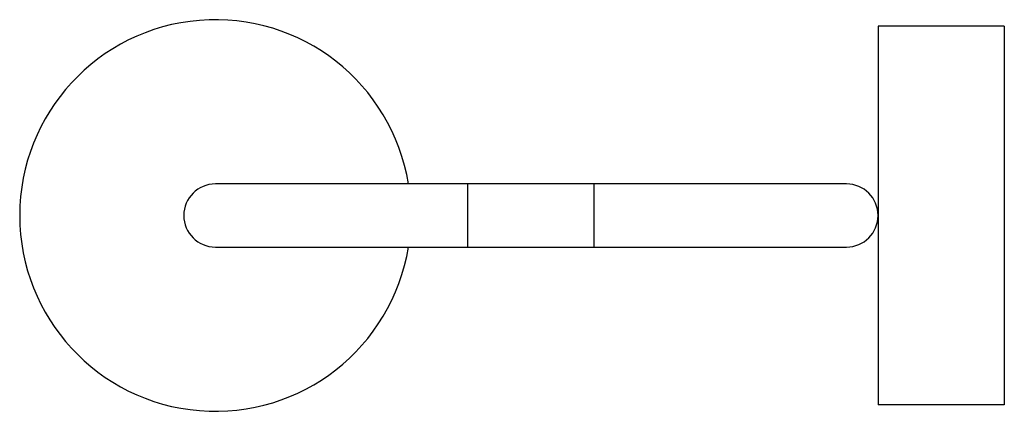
# Model space of a CAD drawing. Header units: millimetres. Extents: x -31 to 125, y -31 to 31.
import ezdxf

# ---------------------------------------------------------------- set-up
doc = ezdxf.new("R2010")
doc.units = ezdxf.units.MM

msp = doc.modelspace()

# ---------------------------------------------------------------- linework, layer by layer
at = {"color": 7, "linetype": 'Continuous', "lineweight": 25}
for p, q in [((125, 30), (105, 30)), ((105, 30), (105, -30)), ((125, 30), (125, -30)), ((100, 5), (0, 5)), ((0, -5), (100, -5)), ((125, -30), (105, -30))]:
    msp.add_line(p, q, dxfattribs=at)
at = {"color": 8, "linetype": 'Continuous', "lineweight": 25}
for p, q in [((40, -5), (40, 5)), ((60, -5), (60, 5))]:
    msp.add_line(p, q, dxfattribs=at)
at = {"color": 7, "linetype": 'Continuous', "lineweight": 25}
for centre, radius, start, end in [((0, 0), 31, 9.2818, 350.7182), ((0, 0), 5, 90, 270), ((100, 0), 5, 270, 90)]:
    msp.add_arc(centre, radius, start, end, dxfattribs=at)

doc.saveas('drawing.dxf')
